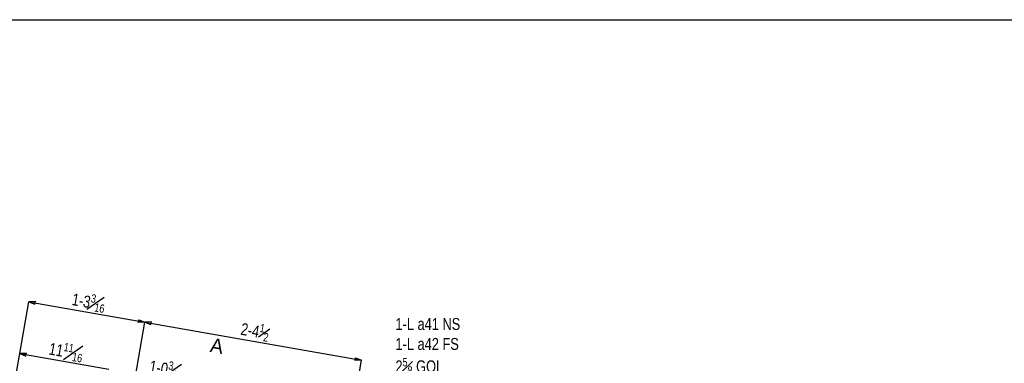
# Model space of a CAD drawing. Header units: inches. Extents: x -17.2 to 17.5, y -11.2 to 11.2.
# Tile 5 of 7: x -11.9 to -1.3, y 7.5 to 11.2. Entities that reach past the tile are written whole.
import ezdxf
from ezdxf.enums import TextEntityAlignment as Align

# ---------------------------------------------------------------- set-up
doc = ezdxf.new("R2010")
doc.units = ezdxf.units.IN
doc.header["$LTSCALE"] = 2.5
doc.header["$MEASUREMENT"] = 0
doc.layers.add('Layer_0', color=7, linetype='Continuous')
doc.layers.add('Outline', color=7, linetype='Continuous')
doc.styles.add('MTextWidth', font='txt', dxfattribs={"width": 0.8, "height": 0.2})

msp = doc.modelspace()

# ---------------------------------------------------------------- linework, layer by layer
at = {"color": 1, "linetype": 'Continuous'}
for p, q in [((-12.14, 6.542), (-11.847, 8.212)), ((-11.776, 8.215), (-11.847, 8.212)), ((-11.847, 8.212), (-11.781, 8.186)), ((-11.847, 8.212), (-10.597, 7.992)), ((-11.781, 8.186), (-11.776, 8.215)), ((-10.908, 6.225), (-10.597, 7.992)), ((-10.908, 6.225), (-10.597, 7.992)), ((-10.668, 7.99), (-10.662, 8.019)), ((-10.597, 7.992), (-10.668, 7.99)), ((-10.662, 8.019), (-10.597, 7.992)), ((-10.527, 7.995), (-10.597, 7.992)), ((-10.597, 7.992), (-10.532, 7.966)), ((-10.597, 7.992), (-8.262, 7.582)), ((-10.532, 7.966), (-10.527, 7.995)), ((-12.14, 6.542), (-11.945, 7.654)), ((-11.874, 7.656), (-11.945, 7.654)), ((-11.945, 7.654), (-11.879, 7.627)), ((-11.945, 7.654), (-10.986, 7.485)), ((-11.879, 7.627), (-11.874, 7.656)), ((-8.563, 5.871), (-8.262, 7.582)), ((-8.332, 7.579), (-8.327, 7.608)), ((-8.262, 7.582), (-8.332, 7.579)), ((-8.327, 7.608), (-8.262, 7.582))]:
    msp.add_line(p, q, dxfattribs=at)
at = {"layer": 'Layer_0', "color": 2, "linetype": 'Continuous'}
msp.add_line((-17.25, 11.25), (17.25, 11.25), dxfattribs=at)

# ---------------------------------------------------------------- texts
at = {"color": 2, "linetype": 'Continuous', "char_height": 0.12902, "attachment_point": 8, "rotation": 350.0303, "style": 'MTextWidth'}
for s, insert in [('\\A1;1-3{\\H0.70x;\\S3#16;}', (-11.218, 8.122)), ('\\A1;2-4{\\H0.70x;\\S1#2;}', (-9.426, 7.807)), ('\\A1;11{\\H0.70x;\\S11#16;}', (-11.462, 7.589)), ('\\A1;1-0{\\H0.70x;\\S3#16;}', (-10.384, 7.4))]:
    msp.add_mtext(s, dxfattribs=dict(at, insert=insert))
at = {"layer": 'Outline', "color": 3, "linetype": 'Continuous'}
msp.add_text('A', height=0.155, rotation=-9.9697, dxfattribs=at).set_placement((-9.821, 7.738), align=Align.MIDDLE_CENTER)
at = {"layer": 'Outline', "color": 2, "linetype": 'Continuous', "insert": (-7.898, 7.186), "char_height": 0.12902, "width": 1.29022, "attachment_point": 7, "style": 'MTextWidth'}
msp.add_mtext('\\A1;1-L a41 NS\\P1-L a42 FS\\P2{\\H0.70x;\\S5#8;} GOL\\P5{\\H0.70x;\\S1#2;} C/C', dxfattribs=at)

doc.saveas('drawing.dxf')
